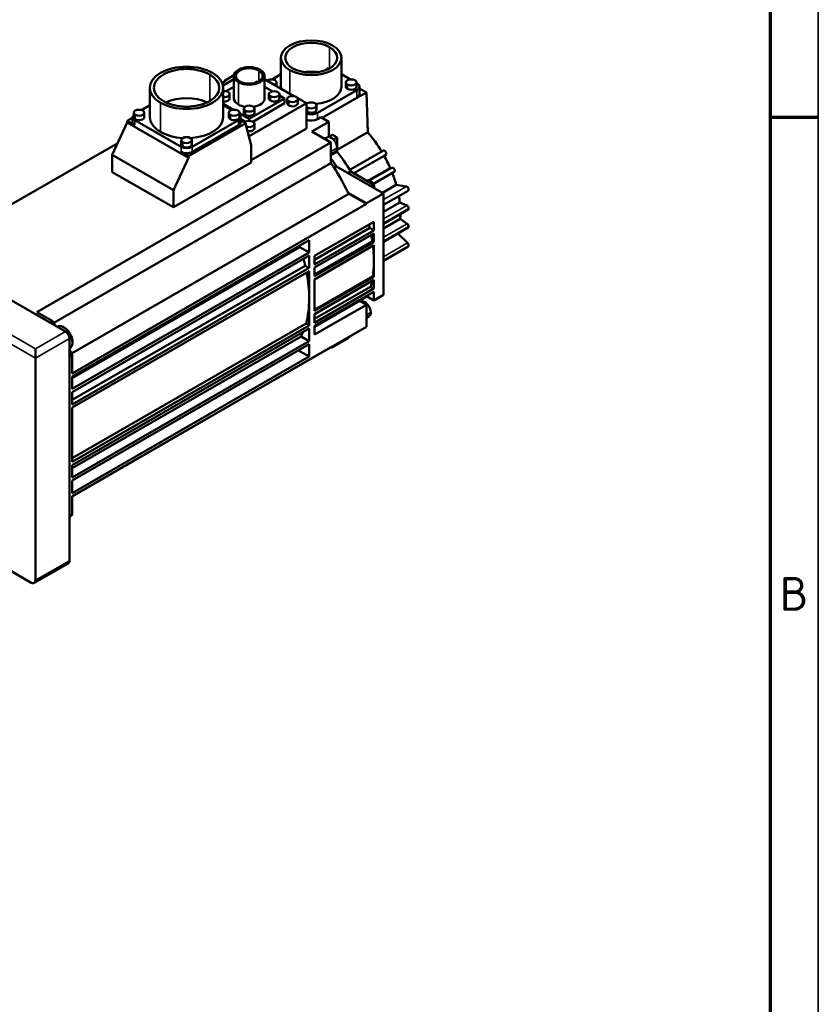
# Model space of a CAD drawing. Header units: millimetres. Extents: x 10 to 1672, y 10 to 1179.
# Tile 5 of 6: x 1506 to 1672, y 212 to 416. Entities that reach past the tile are written whole.
import ezdxf

# ---------------------------------------------------------------- set-up
doc = ezdxf.new("R2010")
doc.units = ezdxf.units.MM
doc.header["$LTSCALE"] = 2
doc.layers.get('0').update_dxf_attribs({"lineweight": 25})
for name, color, linetype, lineweight in [('Rahmen (ISO)', 7, 'Continuous', 70), ('Sichtbar (ISO)', 7, 'Continuous', 50), ('Sichtbar schmal (ISO)', 7, 'Continuous', 35), ('Symbol (ISO)', 7, 'Continuous', 25)]:
    doc.layers.add(name, color=color, linetype=linetype, lineweight=lineweight)
doc.styles.add('Notiztext (DIN)', font='isocpeur.ttf')

# ---------------------------------------------------------------- blocks, each defined once
blk = doc.blocks.new('Ränder Hagen+Goebel Rahmen')
at = {"layer": 'Rahmen (ISO)', "linetype": 'Continuous', "lineweight": 35}
blk.add_line((836, 589), (836, 5), dxfattribs=at)
at = {"layer": 'Rahmen (ISO)'}
for p, q in [((831, 584), (831, 10)), ((831, 198), (836, 198))]:
    blk.add_line(p, q, dxfattribs=at)
at = {"layer": 'Symbol (ISO)', "insert": (832, 148.5), "char_height": 3.5, "attachment_point": 4, "style": 'Notiztext (DIN)'}
blk.add_mtext('B', dxfattribs=at)

msp = doc.modelspace()

# ---------------------------------------------------------------- linework, layer by layer
at = {"layer": 'Sichtbar (ISO)'}
for p, q in [((1560.4401, 408.3184), (1560.4401, 402.3177)), ((1573.0001, 408.3184), (1573.0001, 402.3177)), ((1560.4401, 404.8906), (1558.5935, 403.8273)), ((1570.3263, 406.2245), (1569.9021, 405.9801)), ((1569.9021, 405.9801), (1569.9021, 405.806)), ((1569.9021, 405.9801), (1570.0738, 405.8812)), ((1570.5234, 406.111), (1570.3263, 406.2245)), ((1574.8466, 403.8273), (1573.0001, 404.8906)), ((1548.7596, 403.404), (1548.2478, 403.1093)), ((1550.6757, 403.8761), (1548.412, 402.5726)), ((1550.6835, 404.6748), (1548.6181, 403.4855)), ((1548.6181, 403.4855), (1548.7596, 403.404)), ((1548.6181, 403.3226), (1548.6181, 403.4855)), ((1550.6757, 404.5472), (1550.6757, 399.8774)), ((1555.4946, 403.4263), (1555.0704, 403.182)), ((1555.0704, 403.182), (1555.0704, 403.1117)), ((1555.0704, 403.182), (1555.1512, 403.1354)), ((1555.6559, 403.3334), (1555.4946, 403.4263)), ((1557.0257, 404.5472), (1557.0257, 399.8774)), ((1563.136, 400.3575), (1557.0257, 403.8761)), ((1559.5328, 403.2006), (1559.5328, 402.4324)), ((1573.9074, 403.2006), (1573.9074, 402.3177)), ((1576.1074, 403.2006), (1576.1074, 402.3177)), ((1576.1953, 403.0506), (1576.1074, 403.1012)), ((1533.22, 402.0811), (1533.22, 396.0149)), ((1548.46, 402.0811), (1548.46, 396.0149)), ((1550.6757, 402.2838), (1549.0603, 401.3536)), ((1558.6412, 401.3536), (1557.0257, 402.2838)), ((1567.9929, 396.8612), (1576.1953, 401.5847)), ((1578.1752, 401.1225), (1576.1953, 399.9823)), ((1576.7225, 402.3177), (1576.7225, 400.7153)), ((1576.7225, 401.959), (1578.1752, 401.1225)), ((1578.1752, 401.1225), (1578.458, 392.8468)), ((1548.46, 398.7469), (1550.5795, 397.5263)), ((1549.7747, 400.7603), (1549.7747, 399.8774)), ((1553.8507, 395.6425), (1561.2046, 399.8774)), ((1553.8507, 392.0227), (1565.7301, 398.8636)), ((1554.5731, 395.0448), (1561.2046, 398.8636)), ((1557.9268, 400.7603), (1557.9268, 399.8774)), ((1560.1268, 400.7603), (1560.1268, 399.8774)), ((1561.2046, 399.8774), (1560.1268, 400.4981)), ((1561.2046, 399.8774), (1561.2046, 398.8636)), ((1561.7451, 399.7466), (1561.7451, 398.8636)), ((1565.7301, 398.8636), (1563.906, 399.9141)), ((1563.9451, 399.7466), (1563.9451, 398.8636)), ((1565.7301, 398.8636), (1565.7301, 393.6313)), ((1576.1953, 399.9823), (1568.9839, 395.8295)), ((1529.8631, 396.8978), (1529.8631, 396.0149)), ((1533.22, 398.4677), (1531.4701, 397.46)), ((1532.0631, 396.8978), (1532.0631, 396.0149)), ((1550.2099, 397.46), (1548.46, 398.4677)), ((1549.6168, 396.8978), (1549.6168, 396.0149)), ((1551.8168, 396.8978), (1551.8168, 396.0149)), ((1551.8168, 396.8138), (1553.8507, 395.6425)), ((1552.7507, 397.7797), (1552.7507, 396.8967)), ((1554.9507, 397.7797), (1554.9507, 396.8967)), ((1567.8201, 398.4283), (1567.8201, 397.5453)), ((1525.425, 388.1888), (1528.5363, 394.8857)), ((1528.5363, 395.2127), (1529.6233, 395.8387)), ((1528.5363, 395.2127), (1530.0919, 394.3169)), ((1528.5363, 394.8857), (1528.5363, 395.2127)), ((1528.5363, 394.8857), (1541.2642, 387.5562)), ((1529.6233, 396.0149), (1529.6233, 394.9684)), ((1530.0919, 395.3634), (1539.7086, 389.8255)), ((1541.2642, 387.8832), (1553.1436, 394.7241)), ((1541.9713, 389.8255), (1551.588, 395.3634)), ((1552.0566, 396.0149), (1552.0566, 394.9684)), ((1552.0566, 395.6619), (1553.1284, 395.0448)), ((1552.0566, 395.3501), (1553.1436, 394.7241)), ((1553.1436, 394.7241), (1553.1436, 394.3971)), ((1553.8507, 395.6425), (1553.8507, 395.2005)), ((1570.397, 395.0158), (1566.8615, 392.9798)), ((1568.7, 395.9931), (1567.9929, 395.5859)), ((1568.7, 395.9931), (1570.397, 395.0158)), ((1570.397, 395.0158), (1570.397, 391.871)), ((1541.9713, 388.779), (1551.588, 394.3169)), ((1553.1436, 394.3971), (1554.275, 390.1433)), ((1554.275, 387.0347), (1565.7301, 393.6313)), ((1554.9507, 394.567), (1554.9507, 393.6841)), ((1566.8615, 392.9798), (1570.8213, 390.6995)), ((1578.458, 392.8468), (1572.0941, 389.1821)), ((1526.5526, 390.6159), (1487.6655, 368.2223)), ((1570.8213, 390.6995), (1509.7273, 355.5178)), ((1539.74, 391.2101), (1539.74, 390.3272)), ((1541.94, 391.2101), (1541.94, 390.3272)), ((1553.7615, 392.0741), (1553.8507, 392.0227)), ((1553.8507, 392.0227), (1553.8507, 391.7385)), ((1570.0578, 391.792), (1569.491, 391.4656)), ((1570.397, 391.8812), (1571.1223, 392.2989)), ((1570.8213, 390.6995), (1570.8213, 386.4483)), ((1571.1223, 392.2989), (1572.0941, 391.7393)), ((1572.0941, 391.7393), (1571.3771, 391.3264)), ((1572.0941, 391.7393), (1572.0941, 389.8473)), ((1539.7086, 388.779), (1541.2642, 387.8832)), ((1554.275, 390.1433), (1554.275, 386.5461)), ((1571.7545, 388.8456), (1570.8213, 388.3082)), ((1572.0941, 388.7921), (1570.8213, 388.0592)), ((1572.0941, 389.4222), (1572.0941, 388.7921)), ((1581.7017, 389.0312), (1574.7359, 385.0199)), ((1525.425, 388.1888), (1538.153, 380.8593)), ((1525.425, 384.5916), (1525.425, 388.1888)), ((1538.153, 380.8593), (1541.2642, 387.5562)), ((1554.275, 386.5461), (1538.153, 377.262)), ((1541.2642, 387.5562), (1541.2642, 387.8832)), ((1581.8476, 387.9597), (1575.5675, 384.3432)), ((1582.2012, 388.1649), (1581.8476, 387.9597)), ((1570.8213, 386.4483), (1513.2628, 353.3025)), ((1525.425, 384.5916), (1538.153, 377.262)), ((1571.9966, 385.7557), (1571.4857, 385.4615)), ((1571.9966, 385.7557), (1581.7107, 380.1617)), ((1574.9129, 384.7202), (1574.3538, 384.3983)), ((1574.9129, 384.7202), (1579.7308, 381.9458)), ((1583.1031, 385.4282), (1578.6924, 382.8883)), ((1583.9642, 384.6086), (1579.6309, 382.1132)), ((1583.1031, 385.4282), (1583.5248, 385.496)), ((1578.4833, 382.8369), (1578.3333, 382.7505)), ((1538.153, 377.262), (1538.153, 380.8593)), ((1579.7308, 381.9458), (1579.1717, 381.6238)), ((1579.7308, 381.9458), (1579.7308, 381.3018)), ((1584.3701, 381.9292), (1581.5057, 380.2797)), ((1586.8393, 380.7168), (1581.7107, 377.7635)), ((1584.3701, 381.9292), (1586.4689, 381.6038)), ((1574.4983, 380.0796), (1516.9382, 346.933)), ((1574.3911, 380.3048), (1578.1752, 378.1257)), ((1574.4983, 380.0796), (1578.1752, 377.9622)), ((1581.7107, 380.1617), (1578.1752, 378.1257)), ((1581.7107, 380.1617), (1581.7107, 359.069)), ((1578.1752, 377.9622), (1517.0812, 342.7805)), ((1578.1752, 378.1257), (1578.1752, 377.9622)), ((1585.1161, 378.272), (1581.7107, 376.311)), ((1581.7107, 373.8244), (1586.8393, 376.7777)), ((1585.1161, 378.272), (1586.5487, 377.6406)), ((1474.9376, 374.9129), (1515.667, 351.4585)), ((1579.7308, 374.2797), (1567.4272, 367.1945)), ((1579.7308, 374.2797), (1579.7308, 372.4811)), ((1585.1982, 374.8852), (1581.7107, 372.8769)), ((1585.1982, 374.8852), (1586.6308, 373.8666)), ((1578.884, 372.9688), (1567.4272, 366.3712)), ((1579.7308, 372.4811), (1567.4272, 365.3959)), ((1579.7308, 372.4811), (1578.884, 372.9688)), ((1581.7107, 370.0976), (1586.8393, 373.051)), ((1517.0812, 342.1264), (1566.2958, 370.4673)), ((1566.2958, 367.892), (1566.2958, 370.4673)), ((1579.7308, 371.8271), (1567.4272, 364.7419)), ((1579.4148, 370.2105), (1567.4272, 363.3073)), ((1579.7308, 370.0285), (1579.4148, 370.2105)), ((1579.7308, 371.8271), (1579.7308, 370.0285)), ((1584.7284, 371.8354), (1586.7107, 369.8596)), ((1564.3469, 369.0143), (1517.0812, 341.7957)), ((1566.2958, 367.892), (1564.3469, 369.0143)), ((1579.7308, 370.0285), (1567.4272, 362.9433)), ((1579.7308, 369.3745), (1567.4272, 362.2893)), ((1579.7308, 369.3745), (1579.7308, 366.1043)), ((1586.8393, 369.1119), (1581.7107, 366.1585)), ((1566.2958, 367.892), (1517.0812, 339.5512)), ((1566.2958, 367.2379), (1517.0812, 338.8971)), ((1566.2958, 364.6627), (1566.2958, 367.2379)), ((1567.4272, 367.1945), (1567.4272, 365.3959)), ((1579.7308, 362.8341), (1579.7308, 366.1043)), ((1565.4711, 365.1376), (1517.0812, 337.2717)), ((1566.2958, 364.6627), (1517.0812, 336.3218)), ((1566.2958, 364.0086), (1517.0812, 335.6678)), ((1566.2958, 364.6627), (1565.4711, 365.1376)), ((1566.2958, 358.3676), (1566.2958, 364.0086)), ((1567.4272, 364.7419), (1567.4272, 362.9433)), ((1579.512, 362.9601), (1567.4272, 356.001)), ((1579.7308, 362.8341), (1567.4272, 355.7489)), ((1567.4272, 362.2893), (1567.4272, 359.0191)), ((1579.7308, 362.18), (1567.4272, 355.0948)), ((1579.512, 362.9601), (1579.7308, 362.8341)), ((1579.7308, 360.3814), (1579.7308, 362.18)), ((1579.052, 360.7724), (1567.4272, 354.0781)), ((1579.7308, 360.3814), (1567.4272, 353.2962)), ((1579.052, 360.7724), (1579.7308, 360.3814)), ((1566.2958, 352.7265), (1566.2958, 358.3676)), ((1579.7308, 359.7274), (1567.4272, 352.6422)), ((1567.4272, 355.7489), (1567.4272, 359.0191)), ((1576.761, 357.8474), (1567.4272, 352.4724)), ((1578.3166, 358.7432), (1576.761, 357.8474)), ((1578.1752, 357.033), (1576.761, 357.8474)), ((1578.3166, 358.7432), (1579.7308, 357.9288)), ((1579.7308, 357.9288), (1579.7308, 359.7274)), ((1581.7107, 359.069), (1579.7308, 357.9288)), ((1578.1752, 357.033), (1567.4272, 350.8436)), ((1578.1752, 357.033), (1578.1752, 352.4547)), ((1513.0665, 353.5949), (1509.7273, 355.5178)), ((1567.4272, 353.2962), (1567.4272, 355.0948)), ((1578.7426, 354.6681), (1578.1752, 354.3414)), ((1513.0665, 353.5949), (1512.5118, 353.2754)), ((1565.6366, 353.1061), (1517.0812, 325.1449)), ((1566.2958, 352.7265), (1517.0812, 324.3857)), ((1578.1752, 352.4547), (1517.0812, 317.273)), ((1566.2958, 352.0724), (1517.0812, 323.7316)), ((1565.6366, 353.1061), (1566.2958, 352.7265)), ((1566.2958, 349.4972), (1566.2958, 352.0724)), ((1567.4272, 350.8436), (1567.4272, 352.6422)), ((1516.5155, 349.9888), (1516.5155, 303.8791)), ((1564.6185, 350.4631), (1517.0812, 323.0882)), ((1564.6185, 350.4631), (1566.2958, 349.4972)), ((1574.4983, 350.1416), (1570.9627, 348.1056)), ((1574.4983, 350.3373), (1574.4983, 350.1416)), ((1509.4444, 345.9168), (1509.4444, 347.8751)), ((1516.5304, 347.9481), (1516.5155, 347.9396)), ((1566.2958, 349.4972), (1517.0812, 321.1563)), ((1566.2958, 348.8431), (1517.0812, 320.5023)), ((1570.8213, 348.1871), (1517.0812, 317.2402)), ((1566.2958, 346.2679), (1566.2958, 348.8431)), ((1570.8213, 348.2199), (1570.8213, 348.1871)), ((1570.9627, 348.1056), (1570.8213, 348.1871)), ((1570.9627, 348.3013), (1570.9627, 348.1056)), ((1509.4444, 345.9168), (1509.4444, 299.8072)), ((1517.0812, 346.6413), (1516.5155, 346.3155)), ((1517.0812, 342.7805), (1517.0812, 346.6413)), ((1517.0812, 317.927), (1566.2958, 346.2679)), ((1564.0598, 347.5555), (1566.2958, 346.2679)), ((1517.0812, 339.5512), (1517.0812, 342.1264)), ((1517.0812, 336.3218), (1517.0812, 338.8971)), ((1517.0812, 330.0267), (1517.0812, 335.6678)), ((1517.0812, 324.3857), (1517.0812, 330.0267)), ((1517.0812, 321.1563), (1517.0812, 323.7316)), ((1517.0812, 317.927), (1517.0812, 320.5023)), ((1517.0812, 313.4122), (1517.0812, 317.273)), ((1517.0812, 313.4122), (1516.5155, 313.0865)), ((1508.5959, 299.3147), (1498.9606, 304.8633)), ((1516.2658, 303.3278), (1509.1947, 299.2559))]:
    msp.add_line(p, q, dxfattribs=at)
at = {"layer": 'Sichtbar (ISO)', "flags": 128}
msp.add_lwpolyline([(1516.5304, 347.9481), (1516.6809, 348.0529), (1516.8127, 348.1814), (1516.9234, 348.33), (1517.0123, 348.4949), (1517.0802, 348.6734), (1517.1276, 348.8629), (1517.1557, 349.0617), (1517.1651, 349.2683), (1517.1566, 349.4813), (1517.131, 349.6991), (1517.0888, 349.9202), (1517.0306, 350.143), (1516.9571, 350.3659), (1516.8691, 350.5872), (1516.7674, 350.8052), (1516.6528, 351.018), (1516.5263, 351.224), (1516.3889, 351.4214), (1516.2418, 351.6087), (1516.0859, 351.7842), (1515.9224, 351.9465), (1515.7524, 352.0941), (1515.577, 352.2257), (1515.3971, 352.34), (1515.2137, 352.4357), (1515.0277, 352.5114), (1514.8398, 352.5656), (1514.6514, 352.5967), (1514.4641, 352.6027), (1514.2801, 352.5818), (1514.1028, 352.5325), (1513.9365, 352.455)], dxfattribs=at)
at = {"layer": 'Sichtbar (ISO)'}
for centre, major_axis, ratio, start_param, end_param in [((1566.7201, 408.3184), (-6.28, 0), 0.5758617, 3.92699082, 7.06858347), ((1566.7201, 408.3184), (-5.4, 0), 0.5758617, 3.92699082, 7.06858347), ((1566.7201, 408.3184), (6.28, 0), 0.5758617, 3.92699082, 7.06858347), ((1566.7201, 408.3184), (5.4, 0), 0.5758617, 3.92699082, 7.06858347), ((1540.84, 402.0811), (-7.62, 0), 0.5758617, 3.92699082, 7.06858347), ((1540.84, 402.0811), (-6.8, 0), 0.5758617, 3.92699082, 7.06858347), ((1540.84, 402.0811), (7.62, 0), 0.5758617, 3.92699082, 7.06858347), ((1553.8507, 404.5472), (-3.175, 0), 0.5758617, 3.92699082, 7.06858347), ((1553.8507, 404.5472), (-2.7752, 0), 0.5758617, 3.92699082, 7.06858347), ((1553.8507, 404.5472), (3.175, 0), 0.5758617, 3.92699082, 7.06858347), ((1553.8507, 404.5472), (2.7752, 0), 0.5758617, 3.92699082, 7.06858347), ((1566.7201, 402.3177), (-5.4, 0), 0.5758617, 4.44652471, 4.97825325), ((1540.84, 402.0811), (6.8, 0), 0.5758617, 3.92699082, 7.06858347), ((1558.4328, 403.2006), (-1.1, 0), 0.5758617, 3.92699082, 5.64875111), ((1558.4328, 403.2006), (1.1, 0), 0.5758617, 5.34682318, 7.06858347), ((1575.0074, 403.2006), (-1.1, 0), 0.5758617, 3.92699082, 7.06858347), ((1575.0074, 403.2006), (1.1, 0), 0.5758617, 3.92699082, 7.06858347), ((1574.9225, 402.3177), (1.8, 0), 0.5758617, 5.49778714, 7.06858347), ((1548.6747, 400.7603), (-1.1, 0), 0.5758617, 3.92699082, 4.90887179), ((1548.6747, 400.7603), (1.1, 0), 0.5758617, 4.51590617, 7.06858347), ((1559.0268, 400.7603), (-1.1, 0), 0.5758617, 3.92699082, 7.06858347), ((1559.0268, 400.7603), (1.1, 0), 0.5758617, 3.92699082, 7.06858347), ((1566.7201, 402.3177), (-6.28, 0), 0.5758617, 0, 0.12024541), ((1566.7201, 402.3177), (6.28, 0), 0.5758617, 4.8649505, 6.28318531), ((1575.0074, 402.3177), (-1.1, 0), 0.5758617, 0, 0.78539816), ((1575.0074, 402.3177), (1.1, 0), 0.5758617, 3.92699082, 6.28318531), ((1540.84, 396.0149), (-6.8, 0), 0.5758617, 4.02762458, 5.39715338), ((1548.6747, 399.8774), (1.1, 0), 0.5758617, 4.51590617, 6.28318531), ((1553.8507, 399.8774), (-3.175, 0), 0.5758617, 0, 0.78539816), ((1553.8507, 399.8774), (3.175, 0), 0.5758617, 5.00619368, 6.28318531), ((1559.0268, 399.8774), (-1.1, 0), 0.5758617, 0, 0.78539816), ((1559.0268, 399.8774), (1.1, 0), 0.5758617, 3.92699082, 6.28318531), ((1562.8451, 399.7466), (-1.1, 0), 0.5758617, 3.92699082, 7.06858347), ((1562.8451, 398.8636), (-1.1, 0), 0.5758617, 0, 0.78539816), ((1562.8451, 399.7466), (1.1, 0), 0.5758617, 3.92699082, 7.06858347), ((1562.8451, 398.8636), (1.1, 0), 0.5758617, 3.92699082, 6.28318531), ((1566.7201, 398.4283), (-1.1, 0), 0.5758617, 3.92699082, 5.83205317), ((1566.7201, 402.3177), (6.28, 0), 0.5758617, 4.55409346, 4.55982746), ((1566.7201, 398.4283), (1.1, 0), 0.5758617, 3.92699082, 7.06858347), ((1574.9225, 400.7153), (1.8, 0), 0.5758617, 5.49778714, 6.28318531), ((1530.9631, 396.8978), (-1.1, 0), 0.5758617, 3.92699082, 7.06858347), ((1530.9631, 396.8978), (1.1, 0), 0.5758617, 3.92699082, 7.06858347), ((1550.7168, 396.8978), (-1.1, 0), 0.5758617, 3.92699082, 7.06858347), ((1550.7168, 396.8978), (1.1, 0), 0.5758617, 3.92699082, 7.06858347), ((1553.8507, 399.8774), (3.175, 0), 0.5758617, 3.92699082, 4.41858428), ((1553.8507, 397.7797), (-1.1, 0), 0.5758617, 3.92699082, 7.06858347), ((1553.8507, 396.8967), (-1.1, 0), 0.5758617, 0, 0.78539816), ((1553.8507, 397.7797), (1.1, 0), 0.5758617, 3.92699082, 7.06858347), ((1553.8507, 396.8967), (1.1, 0), 0.5758617, 3.92699082, 6.28318531), ((1566.7201, 398.4283), (1.1, 0), 0.5758617, 3.59272479, 3.92699082), ((1566.7201, 397.5453), (1.1, 0), 0.5758617, 3.59272479, 3.92699082), ((1566.7201, 397.5942), (1.8, 0), 0.5758617, 4.13005834, 5.49778714), ((1566.7201, 397.5453), (1.1, 0), 0.5758617, 3.92699082, 6.28318531), ((1531.2233, 396.0149), (-1.6, 0), 0.5758617, 5.72862976, 7.06858347), ((1531.2233, 394.9684), (-1.6, 0), 0.5758617, 0, 0.78539816), ((1530.9631, 396.0149), (-1.1, 0), 0.5758617, 0, 0.78539816), ((1530.9631, 396.0149), (1.1, 0), 0.5758617, 3.92699082, 6.28318531), ((1540.84, 396.0149), (-7.62, 0), 0.5758617, 0, 0.78539816), ((1540.84, 396.0149), (7.62, 0), 0.5758617, 4.81634069, 6.28318531), ((1550.7168, 396.0149), (-1.1, 0), 0.5758617, 0, 0.78539816), ((1550.7168, 396.0149), (1.1, 0), 0.5758617, 3.92699082, 6.28318531), ((1550.4566, 396.0149), (1.6, 0), 0.5758617, 5.49778714, 6.83774085), ((1550.4566, 394.9684), (1.6, 0), 0.5758617, 5.49778714, 6.28318531), ((1553.8507, 394.567), (-1.1, 0), 0.5758617, 3.92699082, 5.78076249), ((1553.8507, 394.567), (1.1, 0), 0.5758617, 4.12200286, 7.06858347), ((1566.7201, 396.3188), (-1.8, 0), 0.5758617, 0.98846569, 2.35619449), ((1540.84, 396.0149), (7.62, 0), 0.5758617, 3.92699082, 4.60843727), ((1553.8507, 393.6841), (1.1, 0), 0.5758617, 4.38072824, 6.28318531), ((1572.8012, 383.2879), (8.783, -15.2519), 0.57809312, 1.60122073, 1.88626636), ((1540.84, 391.2101), (-1.1, 0), 0.5758617, 3.92699082, 7.06858347), ((1540.84, 391.2101), (1.1, 0), 0.5758617, 3.92699082, 7.06858347), ((1570.9061, 390.3188), (-0.8484, 1.4732), 0.57809312, 3.92892453, 6.28318531), ((1540.84, 390.477), (1.6, 0), 0.5758617, 3.92699082, 5.49778714), ((1540.84, 389.4306), (-1.6, 0), 0.5758617, 0.78539816, 2.35619449), ((1540.84, 390.3272), (-1.1, 0), 0.5758617, 0, 0.78539816), ((1540.84, 390.3272), (1.1, 0), 0.5758617, 3.92699082, 6.28318531), ((1570.9061, 390.3188), (0.8484, -1.4732), 0.57809312, 0, 0.78733187), ((1565.5887, 379.1345), (9.3818, -16.2918), 0.57809312, 1.58076569, 1.84677052), ((1581.9512, 388.5979), (-0.2495, 0.4333), 0.57809312, 3.14352636, 6.28318531), ((1563.326, 377.8315), (9.9806, -17.3317), 0.57809312, 1.69814087, 1.79952763), ((1572.8012, 383.2879), (8.783, -15.2519), 0.57809312, 1.38297679, 1.54431712), ((1559.7904, 375.7955), (12.9748, -22.5312), 0.57809312, 1.44048344, 1.71462709), ((1583.7147, 385.0419), (-0.2495, 0.4333), 0.57809312, 3.14159265, 6.06695286), ((1579.0323, 381.8837), (-0.5489, 0.9532), 0.57809312, 4.47150699, 6.28318531), ((1572.8012, 383.2879), (8.783, -15.2519), 0.57809312, 1.16481064, 1.31657305), ((1579.0323, 381.8837), (0.5489, -0.9532), 0.57809312, 0.78733187, 1.24268147), ((1579.0323, 381.8837), (0.5489, -0.9532), 0.57809312, 0.58628576, 0.78733187), ((1586.5898, 381.1501), (0.2495, -0.4333), 0.57809312, 0, 2.70719405), ((1559.7904, 375.7955), (12.9748, -22.5312), 0.57809312, 1.43083298, 1.44048344), ((1572.8012, 383.2879), (8.783, -15.2519), 0.57809312, 0.93210007, 1.01851077), ((1586.5898, 377.211), (-0.2495, 0.4333), 0.57809312, 3.92892453, 5.61607614), ((1586.5898, 377.211), (0.2495, -0.4333), 0.57809312, 0, 0.78733187), ((1572.8012, 383.2879), (8.783, -15.2519), 0.57809312, 0.6993895, 0.7690284), ((1561.3461, 376.6914), (-12.9748, 22.5312), 0.57809312, 4.23361718, 4.26429488), ((1586.5898, 373.4842), (-0.2495, 0.4333), 0.57809312, 3.92892453, 5.38336557), ((1586.5898, 373.4842), (0.2495, -0.4333), 0.57809312, 0, 0.78733187), ((1561.3461, 376.6914), (-12.9748, 22.5312), 0.57809312, 4.11460503, 4.17138664), ((1547.911, 368.9546), (-12.9748, 22.5312), 0.57809312, 4.3935376, 4.4051232), ((1561.3461, 376.6914), (-12.9748, 22.5312), 0.57809312, 3.92892453, 4.0729538), ((1586.5898, 369.5451), (0.2495, -0.4333), 0.57809312, 0, 2.00906235), ((1547.911, 368.9546), (-12.9748, 22.5312), 0.57809312, 4.22958786, 4.28983956), ((1561.3461, 376.6914), (12.9748, -22.5312), 0.57809312, 0.63287227, 0.78733187), ((1547.911, 368.9546), (-12.9748, 22.5312), 0.57809312, 3.92892453, 4.16820474), ((1561.3461, 376.6914), (12.9748, -22.5312), 0.57809312, 0.51473765, 0.57987144), ((1547.911, 368.9546), (12.9748, -22.5312), 0.57809312, 0.51872905, 0.78733187), ((1561.3461, 376.6914), (12.9748, -22.5312), 0.57809312, 0.39254075, 0.40708225), ((1577.8943, 356.1413), (-0.8484, 1.4732), 0.57809312, 3.92892453, 6.2103037), ((1577.8943, 356.1413), (0.8484, -1.4732), 0.57809312, 0, 0.78733187), ((1498.6964, 340.6138), (-16.4681, 28.5973), 0.57809312, 4.7987212, 4.83628142), ((1515.667, 350.4774), (-0.5988, 1.0399), 0.57809312, 3.92892453, 5.49972085), ((1547.911, 368.9546), (12.9748, -22.5312), 0.57809312, 0.35685117, 0.41391047), ((1498.6964, 340.6138), (-16.4681, 28.5973), 0.57809312, 4.59236396, 4.63079422), ((1498.6964, 340.6138), (16.4681, -28.5973), 0.57809312, 0.08546218, 0.12389244), ((1515.667, 304.3677), (0.5988, -1.0399), 0.57809312, 0, 0.78733187), ((1508.5959, 300.2958), (0.5988, -1.0399), 0.57809312, 5.49972085, 7.07051718)]:
    msp.add_ellipse(centre, major_axis=major_axis, ratio=ratio, start_param=start_param, end_param=end_param, dxfattribs=at)
at = {"layer": 'Sichtbar schmal (ISO)'}
for p, q in [((1570.5385, 410.5173), (1570.5385, 406.1196)), ((1555.8131, 405.6773), (1555.8131, 403.4172)), ((1562.2794, 405.7613), (1562.2794, 400.8507)), ((1545.6483, 404.85), (1545.6483, 399.3122)), ((1551.6057, 403.2544), (1551.6057, 398.5845)), ((1574.2295, 402.7527), (1574.2295, 401.8697)), ((1576.1953, 401.5847), (1576.1953, 399.9823)), ((1535.4518, 398.9783), (1535.4518, 392.9121)), ((1558.2489, 400.3124), (1558.2489, 399.4295)), ((1562.0673, 399.2987), (1562.0673, 398.4157)), ((1553.0729, 397.3317), (1553.0729, 396.4488)), ((1565.9423, 397.9804), (1565.9423, 397.0974)), ((1567.9929, 396.8612), (1567.9929, 395.5859)), ((1530.0919, 395.3634), (1530.0919, 394.3169)), ((1530.1853, 396.4499), (1530.1853, 395.567)), ((1549.939, 396.4499), (1549.939, 395.567)), ((1551.588, 394.3169), (1551.588, 395.3634)), ((1540.0622, 390.7622), (1540.0622, 389.8793)), ((1539.7086, 388.779), (1539.7086, 389.8255)), ((1541.9713, 389.8255), (1541.9713, 388.779)), ((1572.1082, 389.6266), (1570.8213, 388.8855)), ((1582.2012, 388.1649), (1575.5662, 384.344)), ((1583.5248, 385.496), (1578.9138, 382.8407)), ((1579.8101, 381.4358), (1579.7308, 381.3901)), ((1586.4689, 381.6038), (1581.7107, 378.8638)), ((1586.5487, 377.6406), (1581.7107, 374.8546)), ((1581.7107, 373.9941), (1586.9433, 377.0074)), ((1586.6308, 373.8666), (1581.7107, 371.0333)), ((1581.7107, 370.2674), (1586.9433, 373.2806)), ((1467.018, 370.3486), (1509.4444, 345.9168)), ((1509.4444, 347.8751), (1468.7151, 371.3296)), ((1586.7107, 369.8596), (1581.7107, 366.9803)), ((1579.0963, 355.4491), (1578.1752, 354.9186)), ((1515.667, 351.4585), (1509.4444, 347.8751)), ((1509.4444, 345.9168), (1516.5155, 349.9888)), ((1516.5155, 303.8791), (1509.4444, 299.8072))]:
    msp.add_line(p, q, dxfattribs=at)
msp.add_ellipse((1515.2329, 350.2013), major_axis=(-1.2975, 2.2531), ratio=0.57809312, start_param=3.14159265, end_param=6.28235738, dxfattribs=at)

# ---------------------------------------------------------------- block references
at = {"xscale": 2, "yscale": 2, "zscale": 2}
msp.add_blockref('Ränder Hagen+Goebel Rahmen', (0, 0), dxfattribs=at)

doc.saveas('drawing.dxf')
